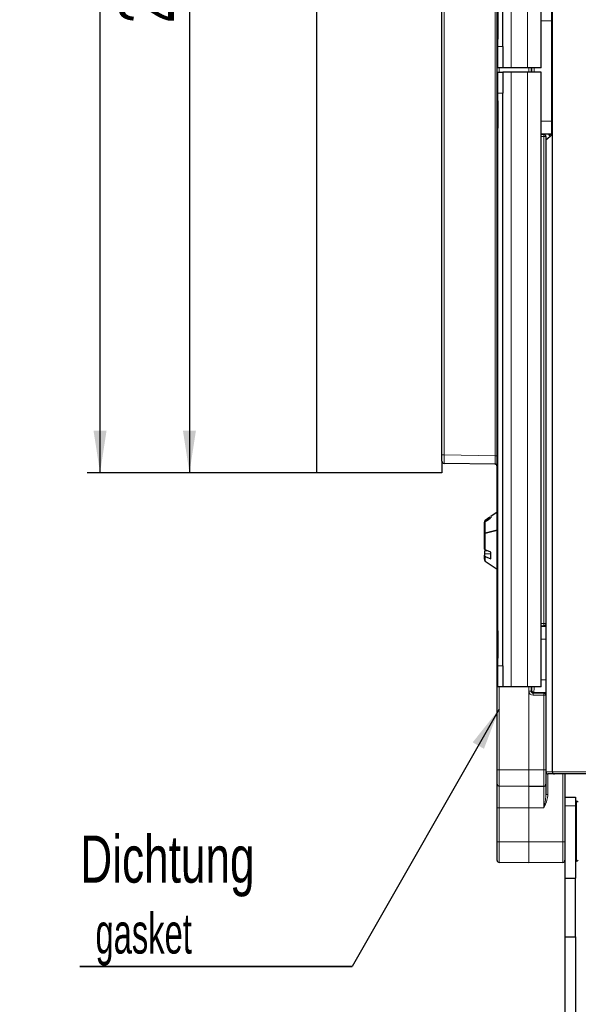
# Paper-space layout 'Blatt3' of a CAD drawing. Header units: millimetres. Extents: x 5 to 418, y 2 to 292.
# Tile 38 of 50: x 161 to 205, y 116 to 194. Entities that reach past the tile are written whole.
import ezdxf

# ---------------------------------------------------------------- set-up
doc = ezdxf.new("R2010")
doc.units = ezdxf.units.MM
doc.layers.add('SLD-0', color=7, linetype='Continuous')
doc.styles.add('SLDTEXTSTYLE0', font='TXT', dxfattribs={"width": 0.605})
doc.styles.add('SLDTEXTSTYLE2', font='TXT', dxfattribs={"width": 0.7})
doc.dimstyles.new('SLDDIMSTYLE0', dxfattribs={"dimtxt": 4.10931, "dimasz": 3.302, "dimexe": 0, "dimexo": 0.0625, "dimgap": 1.027327, "dimtad": 1, "dimlfac": 3, "dimrnd": 1e-09, "dimzin": 12, "dimdsep": 46, "dimtxsty": 'SLDTEXTSTYLE0', "dimsah": 1, "dimcen": 0.09, "dimadec": 0, "dimazin": 3, "dimtfac": 1, "dimtofl": 0, "dimtmove": 0, "dimatfit": 3, "dimfxl": 1, "dimfrac": 2, "dimtolj": 1, "dimtzin": 12, "dimarcsym": 0})
doc.dimstyles.new('SLDDIMSTYLE2', dxfattribs={"dimtxt": 4.10931, "dimasz": 3.302, "dimexe": 0, "dimexo": 0.0625, "dimgap": 1.027327, "dimtad": 1, "dimdec": 1, "dimlfac": 3, "dimrnd": 1e-09, "dimzin": 12, "dimdsep": 46, "dimtxsty": 'SLDTEXTSTYLE0', "dimsah": 1, "dimcen": 0.09, "dimadec": 0, "dimazin": 3, "dimtfac": 1, "dimtofl": 0, "dimtmove": 0, "dimatfit": 3, "dimfxl": 1, "dimfrac": 2, "dimtolj": 1, "dimtzin": 12, "dimarcsym": 0})

# ---------------------------------------------------------------- blocks, each defined once
blk = doc.blocks.new('_D_13')
at = {"layer": 'SLD-0', "color": 7}
for p, q in [((198.418, 242.945), (173.251, 242.945)), ((174.251, 242.945), (174.251, 158.115)), ((184.251, 158.115), (173.251, 158.115))]:
    blk.add_line(p, q, dxfattribs=at)
for points in [[(174.251, 242.945), (173.743, 239.643), (174.759, 239.643)], [(174.251, 158.115), (174.759, 161.417), (173.743, 161.417)]]:
    blk.add_solid(points, dxfattribs=at)
at = {"layer": 'SLD-0', "color": 7, "insert": (168.794, 193.475), "char_height": 4.2333, "attachment_point": 1, "rotation": 90, "style": 'SLDTEXTSTYLE0'}
blk.add_mtext('254,5', dxfattribs=at)
blk = doc.blocks.new('_D_17')
at = {"layer": 'SLD-0', "color": 7}
for p, q in [((200.915, 251.782), (166.229, 251.782)), ((167.229, 158.115), (167.229, 251.782)), ((184.251, 158.115), (166.229, 158.115))]:
    blk.add_line(p, q, dxfattribs=at)
for centre, start, end in [((164.074, 203.341), 63.43495, 116.56505), ((164.074, 206.555), 243.43495, 296.56505)]:
    blk.add_arc(centre, 7.056, start, end, dxfattribs=at)
for points in [[(167.229, 251.782), (166.721, 248.48), (167.737, 248.48)], [(167.229, 158.115), (167.737, 161.417), (166.721, 161.417)]]:
    blk.add_solid(points, dxfattribs=at)
at = {"layer": 'SLD-0', "color": 7, "insert": (161.772, 200.245), "char_height": 4.2333, "attachment_point": 1, "rotation": 90, "style": 'SLDTEXTSTYLE0'}
blk.add_mtext('281', dxfattribs=at)
blk = doc.blocks.new('SW_NOTE_0_56')
at = {"layer": 'SLD-0', "color": 0}
for p, q in [((-0.053, -5.507), (21.348, -5.507)), ((21.348, -5.507), (-0.053, -5.507)), ((-0.053, -5.507), (21.348, -5.507)), ((21.348, -5.507), (-0.053, -5.507)), ((-0.053, -5.507), (21.348, -5.507)), ((21.348, -5.507), (-0.053, -5.507))]:
    blk.add_line(p, q, dxfattribs=at)
at = {"layer": 'SLD-0', "color": 0, "attachment_point": 1}
for s, insert, char_height, style in [('Dichtung', (0, 4.775), 3.7042, 'SLDTEXTSTYLE2'), ('gasket', (1.191, -1.329), 3.175, 'SLDTEXTSTYLE0')]:
    blk.add_mtext(s, dxfattribs=dict(at, insert=insert, char_height=char_height, style=style))

psp = doc.layouts.new('Blatt3')

# ---------------------------------------------------------------- linework, layer by layer
at = {"color": 7, "linetype": 'Continuous', "lineweight": 25}
for p, q in [((198.4181, 134.7816), (198.4181, 245.4483)), ((184.2514, 158.1149), (184.2514, 240.4483)), ((194.0847, 159.5209), (194.0847, 240.4483)), ((202.7514, 239.7151), (202.7514, 134.6149)), ((198.4681, 189.9482), (198.4681, 238.2815)), ((201.868, 189.9482), (201.868, 238.2815)), ((198.4685, 191.6149), (198.4685, 236.6149)), ((198.8685, 191.6149), (198.8685, 236.6149)), ((198.4684, 189.9482), (198.4681, 189.9482)), ((198.4681, 141.2816), (198.4681, 189.615)), ((198.4684, 189.615), (198.4681, 189.615)), ((198.8684, 189.9482), (198.4684, 189.9482)), ((198.4684, 189.615), (198.8684, 189.615)), ((199.5347, 189.9482), (198.8684, 189.9482)), ((199.5347, 189.615), (198.8684, 189.615)), ((200.8014, 189.9482), (199.5347, 189.9482)), ((200.8014, 189.615), (199.5347, 189.615)), ((201.868, 189.9482), (200.8014, 189.9482)), ((201.868, 189.615), (200.8014, 189.615)), ((201.868, 141.2816), (201.868, 189.615)), ((198.4685, 142.9483), (198.4685, 187.9483)), ((198.8685, 142.9483), (198.8685, 187.9483)), ((202.4457, 184.7328), (201.868, 184.7323)), ((202.0847, 184.719), (201.868, 184.7192)), ((202.2514, 184.2874), (202.7514, 184.7069)), ((202.2514, 184.5494), (202.2514, 184.5449)), ((202.2514, 184.5449), (202.2514, 146.2683)), ((194.0847, 159.021), (194.0847, 159.5209)), ((194.0847, 159.021), (194.0847, 158.1149)), ((198.2543, 158.7844), (194.2485, 158.8543)), ((194.0847, 158.1149), (184.2514, 158.1149)), ((198.4181, 155.0316), (197.9181, 154.6815)), ((197.4181, 154.2398), (197.4181, 154.1411)), ((197.4181, 153.3191), (197.4181, 154.1411)), ((197.849, 154.6322), (197.4891, 154.3781)), ((197.9181, 154.6815), (197.9181, 154.5821)), ((197.4181, 153.316), (197.4181, 153.3191)), ((197.4181, 152.1554), (197.4181, 153.316)), ((198.4181, 153.6074), (197.4891, 153.3691)), ((197.4891, 153.366), (198.4181, 153.6043)), ((197.4181, 151.9951), (197.6301, 152.0057)), ((197.4181, 151.9951), (197.4181, 151.6974)), ((197.9181, 151.7536), (197.4181, 151.7112)), ((197.4181, 151.7112), (197.4181, 151.6338)), ((197.9181, 151.8778), (197.4891, 152.0683)), ((197.9181, 151.3561), (197.9181, 151.8778)), ((197.4181, 151.3186), (197.4181, 151.6338)), ((197.4891, 151.5467), (197.9181, 151.3561)), ((197.4891, 151.182), (198.4181, 150.5316)), ((202.2514, 146.2683), (202.2514, 146.2594)), ((202.2514, 146.2594), (202.2514, 140.6371)), ((198.4684, 141.2816), (198.4681, 141.2816)), ((198.8684, 141.2816), (198.4684, 141.2816)), ((199.5347, 141.2816), (198.8684, 141.2816)), ((200.8014, 141.2816), (199.5347, 141.2816)), ((201.868, 141.2816), (200.8014, 141.2816)), ((202.2514, 140.6371), (202.2514, 140.6282)), ((202.2514, 140.6282), (202.2514, 134.7816)), ((198.4181, 133.6557), (198.4181, 134.7816)), ((202.2514, 134.7816), (202.2514, 133.6353)), ((202.9181, 134.4483), (202.4181, 134.4483)), ((206.7514, 134.4483), (202.9181, 134.4483)), ((203.7514, 134.4483), (203.7514, 129.1149)), ((198.4181, 131.7816), (198.4181, 133.6557)), ((200.9152, 133.4483), (198.5818, 133.489)), ((202.0876, 133.4687), (200.921, 133.4483)), ((202.2514, 133.6353), (202.2514, 132.8338)), ((203.7514, 132.6149), (204.5847, 132.6149)), ((204.5847, 132.6149), (204.5847, 131.9483)), ((198.4181, 129.1149), (198.4181, 131.7816)), ((204.6452, 132.3149), (204.5847, 132.3149)), ((204.5847, 131.9483), (204.5847, 126.2483)), ((198.4181, 127.6557), (198.4181, 129.1149)), ((203.7514, 129.1149), (203.7514, 128.5364)), ((203.7514, 128.5364), (203.7514, 126.2483)), ((200.9152, 127.4483), (198.5818, 127.489)), ((203.5876, 127.4949), (200.921, 127.4483)), ((204.5847, 127.5816), (204.6452, 127.5816)), ((203.7514, 126.2483), (204.5847, 126.2483)), ((203.7514, 126.2483), (203.7514, 121.6483)), ((204.5847, 121.6483), (204.5847, 126.2483)), ((203.7514, 121.6483), (203.7514, 93.2816)), ((203.7514, 121.6483), (204.5847, 121.6483)), ((204.5847, 121.6483), (204.5847, 93.2816))]:
    psp.add_line(p, q, dxfattribs=at)
at = {"color": 7, "linetype": 'Continuous', "lineweight": 18}
for p, q in [((194.2485, 240.4483), (194.2485, 159.5209)), ((198.2543, 159.451), (198.2543, 240.4483)), ((199.5347, 189.9482), (199.5347, 238.2815)), ((200.8014, 189.9482), (200.8014, 238.2815)), ((201.868, 193.6322), (202.681, 193.6322)), ((202.7514, 193.6322), (202.681, 193.6322)), ((202.681, 185.7643), (202.681, 193.6322)), ((198.4685, 191.6149), (198.8685, 191.6149)), ((198.5818, 189.9482), (198.5818, 189.615)), ((199.5347, 141.2816), (199.5347, 189.615)), ((200.8014, 141.2816), (200.8014, 189.615)), ((200.9152, 189.615), (200.9152, 189.9482)), ((200.921, 189.9482), (200.921, 189.615)), ((200.9239, 189.615), (200.9239, 189.9482)), ((201.0876, 189.9482), (201.0876, 189.615)), ((201.1552, 189.615), (201.1552, 189.9482)), ((201.3218, 189.9482), (201.3218, 189.615)), ((198.8685, 187.9483), (198.4685, 187.9483)), ((201.868, 185.7643), (202.681, 185.7643)), ((202.7514, 185.7643), (202.681, 185.7643)), ((201.868, 184.7644), (202.6953, 184.7644)), ((201.868, 184.7114), (202.0847, 184.7115)), ((202.0876, 184.5449), (201.868, 184.5448)), ((202.0847, 184.7115), (202.0847, 184.719)), ((202.0876, 146.2683), (202.0876, 184.5449)), ((202.2514, 184.5449), (202.0876, 184.5449)), ((202.7238, 184.7359), (202.6953, 184.7644)), ((194.0847, 159.5209), (194.2485, 159.5209)), ((194.2485, 159.5209), (198.2543, 159.451)), ((198.2543, 159.451), (198.4181, 159.451)), ((197.4891, 153.3691), (197.4891, 154.2795)), ((197.4891, 152.0683), (197.4891, 153.366)), ((197.4891, 151.182), (197.4891, 151.5467)), ((201.868, 146.2684), (202.0876, 146.2683)), ((202.0847, 146.1017), (201.868, 146.1018)), ((201.868, 146.0487), (202.2514, 146.0487)), ((202.0847, 146.0834), (202.0847, 146.1017)), ((202.2514, 146.2683), (202.0876, 146.2683)), ((201.868, 145.0489), (202.2514, 145.0489)), ((198.4685, 142.9483), (198.8685, 142.9483)), ((201.868, 141.8476), (202.2514, 141.8476)), ((198.5818, 141.2816), (198.5818, 134.7816)), ((200.9152, 134.7816), (200.9152, 141.2816)), ((200.921, 141.2816), (200.921, 134.7816)), ((200.9239, 140.9611), (200.9239, 141.2816)), ((201.0876, 140.9611), (200.9239, 140.9611)), ((201.0876, 141.2816), (201.0876, 140.9611)), ((201.0876, 140.9611), (201.1409, 141.0144)), ((201.3075, 140.8478), (201.2543, 140.7946)), ((201.2543, 140.7946), (202.0847, 140.7948)), ((202.0876, 140.6282), (201.2572, 140.6279)), ((201.3075, 140.8478), (202.2514, 140.8478)), ((202.0847, 140.7948), (202.0847, 140.8131)), ((202.0876, 134.7816), (202.0876, 140.6282)), ((202.0876, 140.6282), (202.2514, 140.6282)), ((198.4181, 134.7816), (198.5818, 134.7816)), ((198.5818, 134.7816), (198.5818, 133.489)), ((198.5818, 134.7816), (200.9152, 134.7816)), ((200.9152, 133.4483), (200.9152, 134.7816)), ((200.9152, 134.7816), (200.921, 134.7816)), ((200.921, 134.7816), (200.921, 133.4483)), ((200.921, 134.7816), (202.0876, 134.7816)), ((202.0876, 133.4687), (202.0876, 134.7816)), ((202.2514, 134.7816), (202.0876, 134.7816)), ((202.2514, 134.6149), (202.7514, 134.6149)), ((202.4152, 134.4483), (202.4152, 132.8338)), ((202.7514, 134.6149), (206.7544, 134.6149)), ((203.5876, 129.1149), (203.5876, 134.4483)), ((198.5818, 133.489), (198.5818, 131.7816)), ((200.9152, 131.7816), (200.9152, 133.4483)), ((200.921, 133.4483), (200.921, 131.7816)), ((202.0876, 131.7816), (202.0876, 133.4687)), ((202.2514, 132.8338), (202.4152, 132.8338)), ((198.4181, 131.7816), (198.5818, 131.7816)), ((200.9152, 131.7816), (198.5818, 131.7816)), ((198.5818, 131.7816), (198.5818, 129.1149)), ((200.9152, 131.7816), (200.921, 131.7816)), ((200.9152, 129.1149), (200.9152, 131.7816)), ((202.0876, 131.7816), (200.921, 131.7816)), ((200.921, 131.7816), (200.921, 129.1149)), ((203.7514, 131.9483), (204.5847, 131.9483)), ((204.6452, 127.5816), (204.6452, 132.3149)), ((198.4181, 129.1149), (198.5818, 129.1149)), ((198.5818, 129.1149), (198.5818, 127.489)), ((198.5818, 129.1149), (200.9152, 129.1149)), ((200.9152, 129.1149), (200.921, 129.1149)), ((200.9152, 127.4483), (200.9152, 129.1149)), ((200.921, 129.1149), (203.5876, 129.1149)), ((200.921, 129.1149), (200.921, 127.4483)), ((203.5876, 127.4949), (203.5876, 129.1149)), ((203.5876, 129.1149), (203.7514, 129.1149))]:
    psp.add_line(p, q, dxfattribs=at)
at = {"color": 7, "linetype": 'Continuous', "lineweight": 25, "flags": 128}
for points in [[(198.4683, 193.2815), (198.4683, 193.6333), (198.4683, 193.9469), (198.4683, 194.1885), (198.4683, 194.3317), (198.4683, 194.3612), (198.4684, 194.2736), (198.4684, 194.0786), (198.4684, 193.7971), (198.4684, 193.4598), (198.4684, 193.1032), (198.4684, 192.7659), (198.4684, 192.4845), (198.4684, 192.2895), (198.4683, 192.2019), (198.4683, 192.2314), (198.4683, 192.3746), (198.4683, 192.6161), (198.4683, 192.9298), (198.4683, 193.2815)], [(198.4684, 189.9482), (198.4684, 189.9802), (198.4684, 190.0751), (198.4685, 190.2291), (198.4685, 190.4364), (198.4685, 190.6889), (198.4685, 190.9771), (198.4685, 191.2897), (198.4685, 191.6149)], [(198.8685, 191.6149), (198.8685, 191.2897), (198.8685, 190.9771), (198.8685, 190.6889), (198.8685, 190.4364), (198.8685, 190.2291), (198.8684, 190.0751), (198.8684, 189.9802), (198.8684, 189.9482)], [(198.4685, 187.9483), (198.4685, 188.2735), (198.4685, 188.5861), (198.4685, 188.8743), (198.4685, 189.1268), (198.4685, 189.3341), (198.4684, 189.4881), (198.4684, 189.5829), (198.4684, 189.615)], [(198.8684, 189.615), (198.8684, 189.5829), (198.8684, 189.4881), (198.8685, 189.3341), (198.8685, 189.1268), (198.8685, 188.8743), (198.8685, 188.5861), (198.8685, 188.2735), (198.8685, 187.9483)], [(198.4684, 186.2816), (198.4684, 185.9299), (198.4684, 185.6162), (198.4684, 185.3747), (198.4683, 185.2315), (198.4683, 185.202), (198.4683, 185.2896), (198.4683, 185.4846), (198.4683, 185.766), (198.4683, 186.1033), (198.4683, 186.46), (198.4683, 186.7973), (198.4683, 187.0787), (198.4683, 187.2737), (198.4683, 187.3613), (198.4683, 187.3318), (198.4684, 187.1886), (198.4684, 186.947), (198.4684, 186.6334), (198.4684, 186.2816)], [(198.4683, 144.615), (198.4683, 144.9667), (198.4683, 145.2804), (198.4683, 145.5219), (198.4683, 145.6652), (198.4683, 145.6946), (198.4684, 145.6071), (198.4684, 145.412), (198.4684, 145.1306), (198.4684, 144.7933), (198.4684, 144.4367), (198.4684, 144.0994), (198.4684, 143.8179), (198.4684, 143.6229), (198.4683, 143.5353), (198.4683, 143.5648), (198.4683, 143.708), (198.4683, 143.9496), (198.4683, 144.2632), (198.4683, 144.615)], [(198.4684, 141.2816), (198.4684, 141.3137), (198.4684, 141.4085), (198.4685, 141.5625), (198.4685, 141.7698), (198.4685, 142.0224), (198.4685, 142.3105), (198.4685, 142.6232), (198.4685, 142.9483)], [(198.8685, 142.9483), (198.8685, 142.6232), (198.8685, 142.3105), (198.8685, 142.0224), (198.8685, 141.7698), (198.8685, 141.5625), (198.8684, 141.4085), (198.8684, 141.3137), (198.8684, 141.2816)]]:
    psp.add_lwpolyline(points, dxfattribs=at)
at = {"color": 7, "linetype": 'Continuous', "lineweight": 18, "flags": 128}
psp.add_lwpolyline([(202.7514, 184.7742), (202.7278, 184.7677), (202.6953, 184.7644)], dxfattribs=at)
at = {"color": 7, "linetype": 'Continuous', "lineweight": 18}
for centre, radius, start, end in [((199.5998, 184.5848), 2.4881, 359.08066, 2.91934), ((202.0847, 184.5448), 0.1667, 0.004364, 90.004363), ((199.5998, 146.2284), 2.4881, 357.08066, 0.91934), ((202.0847, 146.2683), 0.1667, 269.995637, 359.995636), ((202.0847, 146.25), 0.1667, 269.995637, 359.995636), ((201.3076, 141.0145), 0.1667, 180.020437, 269.979563), ((198.7694, 140.6679), 2.4881, 359.08066, 2.91934), ((202.0847, 140.6465), 0.1667, 0.004364, 90.004363), ((199.5998, 140.6681), 2.4881, 359.08066, 2.91934), ((202.0847, 140.6282), 0.1667, 0.004364, 90.004363)]:
    psp.add_arc(centre, radius, start, end, dxfattribs=at)
at = {"color": 7, "linetype": 'Continuous', "lineweight": 25}
for centre, start, end in [((194.2514, 159.021), 180, 269), ((198.2514, 158.6178), 0, 89), ((197.5847, 151.3186), 180, 235), ((202.4181, 134.6149), 180, 270), ((202.9181, 134.6149), 180, 270), ((198.5847, 133.6557), 180, 269), ((200.9181, 133.6149), 269, 271), ((202.0847, 133.6353), 271, 0), ((204.6452, 132.1483), 25, 90), ((198.5847, 127.6557), 180, 269), ((200.9181, 127.6149), 269, 271), ((203.5847, 127.6615), 271, 0), ((204.6452, 127.7483), 270, 335)]:
    psp.add_arc(centre, 0.1667, start, end, dxfattribs=at)
at = {"color": 7, "linetype": 'Continuous', "lineweight": 18}
for centre, major_axis, ratio, start_param, end_param in [((202.6955, 193.6322), (0, 1), 0.0145459, 0.3431161, 1.5707963), ((202.6955, 185.7643), (0, 1), 0.0145459, 1.5707963, 3.1241394), ((202.7324, 184.9027), (0.0966, 0.3191), 0.9989017, 2.3989805, 3.0706551), ((194.2514, 159.5211), (0.0029, 0.6667), 0.0043617, 1.5710438, 3.1415356), ((198.2514, 159.4512), (-0.0029, 0.6668), 0.0043604, 3.1414975, 4.7119893), ((201.2573, 140.9613), (0.2837, 0.1754), 0.999319, 2.588262, 4.1587537), ((201.2544, 140.9613), (0.1382, 0.0936), 0.9983616, 2.546789, 4.1172807), ((201.1406, 141.8476), (0, 0.8333), 0.0174551, 3.1590459, 3.9657499), ((201.3073, 141.8476), (0, 1), 0.0145459, 3.1590459, 4.1107677)]:
    psp.add_ellipse(centre, major_axis=major_axis, ratio=ratio, start_param=start_param, end_param=end_param, dxfattribs=at)
at = {"color": 7, "linetype": 'Continuous', "lineweight": 25}
for centre, major_axis, ratio, start_param, end_param in [((202.0847, 184.5523), (-0.1078, 0.1273), 0.9990731, 5.5277009, 5.5800607), ((202.0847, 184.5494), (0, 0.1696), 0.9826973, 4.712389, 6.2308254), ((202.4181, 146.0834), (0.3333, 0), 0.0174551, 3.1415927, 4.1887902), ((202.4181, 140.8131), (0.3333, 0), 0.0174551, 2.0943951, 3.1415927)]:
    psp.add_ellipse(centre, major_axis=major_axis, ratio=ratio, start_param=start_param, end_param=end_param, dxfattribs=at)
for points, knots in [([(202.4457, 184.7328), (202.4738, 184.7329), (202.5405, 184.7331), (202.6354, 184.7342), (202.6927, 184.7353), (202.7235, 184.7359), (202.7238, 184.7359)], [0, 0, 0, 0, 0.2498278, 0.5935124, 0.9955938, 1, 1, 1, 1]), ([(198.4181, 158.7816), (198.409, 158.7817), (198.3867, 158.7821), (198.3016, 158.7836), (198.2547, 158.7844), (198.2543, 158.7844)], [0, 0, 0, 0, 0.40153587, 0.99433077, 1, 1, 1, 1]), ([(197.4891, 154.3781), (197.4835, 154.3738), (197.4693, 154.3629), (197.4447, 154.3349), (197.4225, 154.2924), (197.4195, 154.2565), (197.4181, 154.2398)], [0, 0, 0, 0, 0.1308005, 0.3322079, 0.6894707, 1, 1, 1, 1]), ([(197.4181, 154.1411), (197.4181, 154.1447), (197.4186, 154.1678), (197.4274, 154.2033), (197.452, 154.2476), (197.4755, 154.2678), (197.4891, 154.2795)], [0, 0, 0, 0, 0.0670864, 0.4308617, 0.6686499, 1, 1, 1, 1]), ([(197.4891, 154.2795), (197.609, 154.3642), (197.7519, 154.4652), (197.895, 154.5659), (197.9181, 154.5821)], [0, 0, 0, 0, 0.8391761, 1, 1, 1, 1]), ([(197.4891, 153.3691), (197.4749, 153.3646), (197.4465, 153.3557), (197.4224, 153.3375), (197.4194, 153.3249), (197.4181, 153.3191)], [0, 0, 0, 0, 0.3508054, 0.70211437, 1, 1, 1, 1]), ([(197.4181, 153.316), (197.4181, 153.3171), (197.4185, 153.3249), (197.4277, 153.3396), (197.4543, 153.3557), (197.479, 153.363), (197.4891, 153.366)], [0, 0, 0, 0, 0.05404967, 0.40520184, 0.75635395, 1, 1, 1, 1]), ([(197.4891, 152.0683), (197.4748, 152.0762), (197.4463, 152.0919), (197.4224, 152.1234), (197.4194, 152.1453), (197.4181, 152.1554)], [0, 0, 0, 0, 0.34985579, 0.69997085, 1, 1, 1, 1]), ([(197.4181, 151.6338), (197.4181, 151.6316), (197.4186, 151.6172), (197.4288, 151.5908), (197.4562, 151.5633), (197.4803, 151.5512), (197.4891, 151.5467)], [0, 0, 0, 0, 0.0645726, 0.4284294, 0.7891973, 1, 1, 1, 1])]:
    psp.add_open_spline(points, degree=3, knots=knots, dxfattribs=at)
at = {"color": 7, "linetype": 'Continuous', "lineweight": 18}
for points, knots in [([(202.2514, 132.8338), (202.2411, 132.6956), (202.2154, 132.3489), (202.1328, 131.9957), (202.088, 131.7831), (202.0876, 131.7816)], [0, 0, 0, 0, 0.3970256, 0.99559022, 1, 1, 1, 1]), ([(202.4152, 132.8338), (202.3958, 132.6802), (202.3495, 132.313), (202.1796, 131.9782), (202.0883, 131.7829), (202.0876, 131.7816)], [0, 0, 0, 0, 0.4166128, 0.9959381, 1, 1, 1, 1])]:
    psp.add_open_spline(points, degree=3, knots=knots, dxfattribs=at)
at = {"layer": 'SLD-0', "color": 7}
psp.add_line((198.5818, 139.5458), (187.0298, 119.3256), dxfattribs=at)
psp.add_solid([(198.5818, 139.5458), (196.5027, 136.9307), (197.3849, 136.4267)], dxfattribs=at)

# ---------------------------------------------------------------- block references
psp.add_blockref('SW_NOTE_0_56', (165.6821, 124.8327), dxfattribs=at)

# ---------------------------------------------------------------- dimensions: what is measured, and where the dimension line sits
dim = psp.add_linear_dim(base=(167.2293, 251.7815), p1=(184.2514, 158.1149), p2=(200.9152, 251.7815), angle=90, text='(<>)', dimstyle='SLDDIMSTYLE0', dxfattribs=at)
dim.commit()
dim.dimension.update_dxf_attribs({"geometry": '_D_17', "text_midpoint": (167.2293, 204.9482), "dimtype": 160})
dim = psp.add_linear_dim(base=(174.2514, 158.1149), p1=(198.4181, 242.9454), p2=(184.2514, 158.1149), angle=90, dimstyle='SLDDIMSTYLE2', dxfattribs=at)
dim.commit()
dim.dimension.update_dxf_attribs({"geometry": '_D_13', "text_midpoint": (174.2514, 200.5301), "dimtype": 160})

doc.saveas('drawing.dxf')
